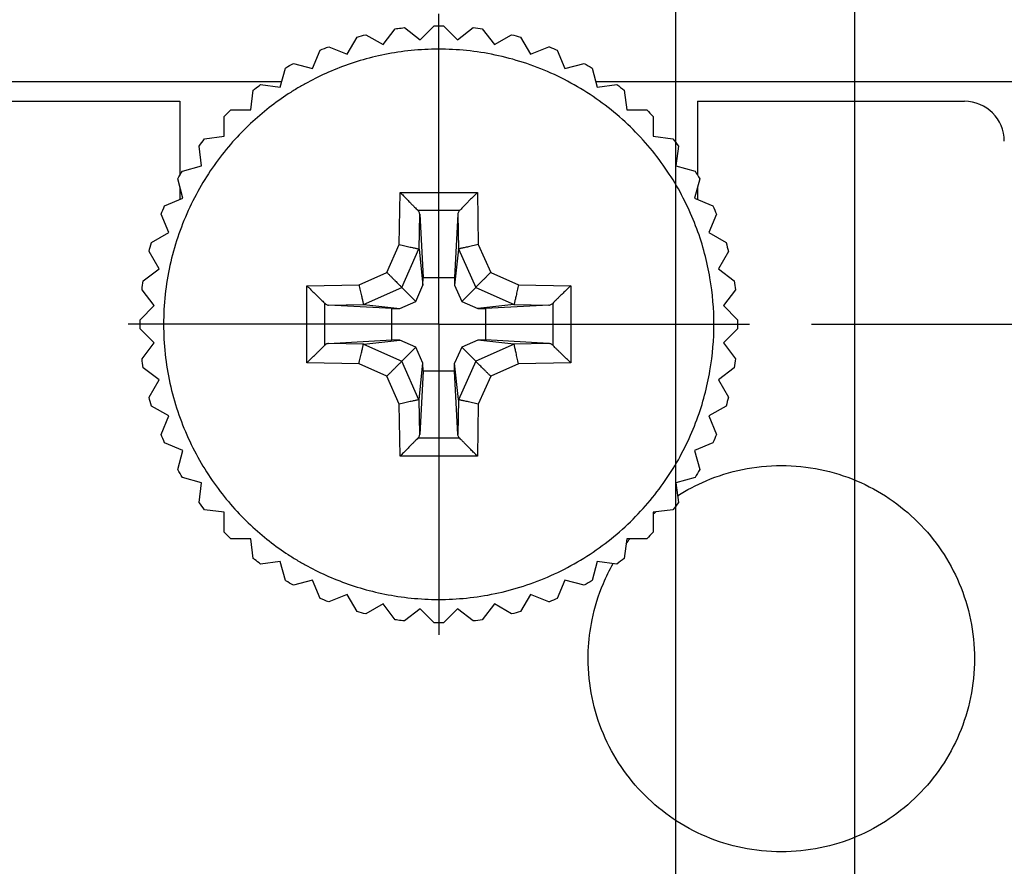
# Model space of a CAD drawing. Header units: inches. Extents: x 0 to 34, y 0 to 22.
# Tile 17 of 41: x 13.974 to 14.963, y 16.249 to 17.1. Entities that reach past the tile are written whole.
import ezdxf

# ---------------------------------------------------------------- set-up
doc = ezdxf.new("R2010")
doc.units = ezdxf.units.IN
doc.header["$LTSCALE"] = 1.87
doc.header["$MEASUREMENT"] = 0
doc.linetypes.add('CENTER', pattern=[0.6, 0.375, -0.075, 0.075, -0.075])
doc.layers.get('0').update_dxf_attribs({"linetype": 'CONTINUOUS'})
for name, color, linetype in [('DATUMCURVES', 7, 'CONTINUOUS'), ('DEFAULT_1', 7, 'CENTER'), ('DIMENSIONS', 7, 'CONTINUOUS')]:
    doc.layers.add(name, color=color, linetype=linetype)
doc.styles.get("Standard").update_dxf_attribs({"font": 'txt', "width": 0.8})
doc.dimstyles.new('DIMSTYLE_1', dxfattribs={"dimtxt": 0.125, "dimasz": 0.18, "dimexe": 0.18, "dimexo": 0.0625, "dimgap": 0.09, "dimtad": 0, "dimtih": 1, "dimtoh": 1, "dimdec": 3, "dimlfac": 0.5, "dimzin": 4, "dimdsep": 46, "dimtxsty": 'STANDARD', "dimblk": '_FILLED', "dimblk1": '_FILLED', "dimblk2": '_FILLED', "dimcen": 0.09, "dimadec": 0, "dimazin": 0, "dimtp": 0.001, "dimtm": 0.001, "dimtfac": 1, "dimtdec": 3, "dimtofl": 0, "dimtmove": 0, "dimatfit": 3, "dimldrblk": '_FILLED', "dimfxl": 1, "dimtolj": 1, "dimtzin": 4, "dimarcsym": 0})

# ---------------------------------------------------------------- blocks, each defined once
blk = doc.blocks.new('*D15')
at = {"layer": 'DIMENSIONS', "color": 2, "linetype": 'CONTINUOUS'}
blk.add_line((14.76983, 16.7939), (15.67083, 16.7939), dxfattribs=at)
at = {"layer": 'DIMENSIONS', "color": 2, "linetype": 'CONTINUOUS', "width": 0.8}
for s, p in [('[', (16.35833, 16.7314)), (']', (17.05833, 16.7314)), ('4.820', (15.73333, 16.7314)), ('122.43', (16.45833, 16.7314))]:
    blk.add_text(s, height=0.125, dxfattribs=at).set_placement(p)
blk = doc.blocks.new('_FILLED')
at = {"color": 0, "linetype": 'BYBLOCK'}
blk.add_solid([(0, 0), (-1, 0.1736), (-1, -0.1736)], dxfattribs=at)
blk = doc.blocks.new('*D21')
at = {"layer": 'DIMENSIONS', "color": 2, "linetype": 'CONTINUOUS'}
blk.add_line((13.65733, 17.0674), (13.65733, 17.78139), dxfattribs=at)
at = {"layer": 'DIMENSIONS', "color": 2, "linetype": 'CONTINUOUS', "width": 0.8}
for s, p in [(']', (13.71983, 18.86889)), ('4.29', (13.71983, 18.46889)), ('[', (13.71983, 18.36889)), ('.169', (13.71983, 17.84389))]:
    blk.add_text(s, height=0.125, rotation=90, dxfattribs=at).set_placement(p)
blk = doc.blocks.new('*D22')
at = {"layer": 'DIMENSIONS', "color": 2, "linetype": 'CONTINUOUS'}
for p, q in [((13.92763, 17.57906), (13.92763, 17.78139)), ((13.69133, 17.15755), (13.92763, 17.57906)), ((13.69133, 16.7554), (13.69133, 17.15755))]:
    blk.add_line(p, q, dxfattribs=at)
at = {"layer": 'DIMENSIONS', "color": 2, "linetype": 'CONTINUOUS', "width": 0.8}
for s, p in [(']', (13.99013, 18.86889)), ('3.86', (13.99013, 18.46889)), ('[', (13.99013, 18.36889)), ('.152', (13.99013, 17.84389))]:
    blk.add_text(s, height=0.125, rotation=90, dxfattribs=at).set_placement(p)
blk = doc.blocks.new('*D24')
at = {"layer": 'DIMENSIONS', "color": 2, "linetype": 'CONTINUOUS'}
blk.add_line((14.63333, 15.5484), (14.63333, 17.78139), dxfattribs=at)
at = {"layer": 'DIMENSIONS', "color": 2, "linetype": 'CONTINUOUS', "width": 0.8}
for s, p in [(']', (14.69583, 19.06889)), ('8.1', (14.69583, 18.76889)), ('[', (14.69583, 18.66889)), ('.319', (14.69583, 18.14389)), ('2X ', (14.69583, 17.84389))]:
    blk.add_text(s, height=0.125, rotation=90, dxfattribs=at).set_placement(p)
blk = doc.blocks.new('*D25')
at = {"layer": 'DIMENSIONS', "color": 2, "linetype": 'CONTINUOUS'}
blk.add_line((14.81333, 15.5484), (14.81333, 17.78139), dxfattribs=at)
at = {"layer": 'DIMENSIONS', "color": 2, "linetype": 'CONTINUOUS', "width": 0.8}
for s, p in [(']', (14.87583, 19.26889)), ('10.39', (14.87583, 18.76889)), ('[', (14.87583, 18.66889)), ('.409', (14.87583, 18.14389)), ('2X ', (14.87583, 17.84389))]:
    blk.add_text(s, height=0.125, rotation=90, dxfattribs=at).set_placement(p)

msp = doc.modelspace()

# ---------------------------------------------------------------- linework, layer by layer
at = {"color": 7, "linetype": 'CONTINUOUS'}
for p, q in [((14.33945, 17.07485), (14.35161, 17.09069)), ((14.36076, 17.0919), (14.3766, 17.07974)), ((14.3766, 17.07974), (14.39072, 17.09386)), ((14.39995, 17.09386), (14.41407, 17.07974)), ((14.41407, 17.07974), (14.42991, 17.0919)), ((14.43906, 17.09069), (14.45122, 17.07485)), ((14.30326, 17.06515), (14.31324, 17.08245)), ((14.32216, 17.08484), (14.33945, 17.07485)), ((14.45122, 17.07485), (14.46851, 17.08484)), ((14.47743, 17.08245), (14.48741, 17.06515)), ((14.26864, 17.05082), (14.27628, 17.06926)), ((14.28481, 17.0728), (14.30326, 17.06515)), ((14.48741, 17.06515), (14.50586, 17.0728)), ((14.51439, 17.06926), (14.52203, 17.05082)), ((14.23619, 17.03208), (14.24136, 17.05137)), ((14.24935, 17.05598), (14.26864, 17.05082)), ((14.52203, 17.05082), (14.54132, 17.05598)), ((14.54931, 17.05137), (14.55448, 17.03208)), ((13.40733, 17.0379), (14.23775, 17.0379)), ((14.20646, 17.00927), (14.20907, 17.02907)), ((14.21639, 17.03469), (14.23619, 17.03208)), ((14.55292, 17.0379), (14.98333, 17.0379)), ((14.55448, 17.03208), (14.57428, 17.03469)), ((14.5816, 17.02907), (14.58421, 17.00927)), ((13.46733, 17.0179), (14.13533, 17.0179)), ((14.13533, 17.0179), (14.13533, 16.94356)), ((14.18649, 17.00927), (14.20646, 17.00927)), ((14.58421, 17.00927), (14.60418, 17.00927)), ((14.65533, 17.0179), (14.65533, 16.94356)), ((14.65533, 17.0179), (14.92333, 17.0179)), ((14.17996, 16.98277), (14.17996, 17.00274)), ((14.61071, 17.00274), (14.61071, 16.98277)), ((14.16017, 16.98017), (14.17996, 16.98277)), ((14.61071, 16.98277), (14.6305, 16.98017)), ((14.15715, 16.95305), (14.15455, 16.97284)), ((14.63612, 16.97284), (14.63352, 16.95305)), ((14.13787, 16.94788), (14.15715, 16.95305)), ((14.63352, 16.95305), (14.6528, 16.94788)), ((14.13842, 16.9206), (14.13325, 16.93988)), ((14.65742, 16.93988), (14.65225, 16.9206)), ((14.13533, 16.9321), (14.13533, 16.91932)), ((14.65533, 16.9321), (14.65533, 16.91932)), ((14.11997, 16.91295), (14.13842, 16.9206)), ((14.35564, 16.87399), (14.35655, 16.9264)), ((14.35655, 16.9264), (14.43412, 16.9264)), ((14.43412, 16.9264), (14.43503, 16.87399)), ((14.65225, 16.9206), (14.6707, 16.91295)), ((14.12408, 16.88598), (14.11644, 16.90443)), ((14.37429, 16.90842), (14.41645, 16.90842)), ((14.37555, 16.86929), (14.37616, 16.90448)), ((14.37616, 16.90448), (14.3796, 16.84093)), ((14.41451, 16.90448), (14.41107, 16.84093)), ((14.41451, 16.90448), (14.41512, 16.86929)), ((14.67423, 16.90443), (14.66659, 16.88598)), ((14.10679, 16.87599), (14.12408, 16.88598)), ((14.66659, 16.88598), (14.68388, 16.87599)), ((14.34319, 16.84604), (14.35564, 16.87399)), ((14.43503, 16.87399), (14.44748, 16.84604)), ((14.11438, 16.84978), (14.1044, 16.86708)), ((14.35819, 16.83104), (14.37537, 16.86962)), ((14.37555, 16.86929), (14.37946, 16.83307)), ((14.41512, 16.86929), (14.41121, 16.83307)), ((14.4153, 16.86962), (14.43248, 16.83104)), ((14.68627, 16.86708), (14.67629, 16.84978)), ((14.09854, 16.83763), (14.11438, 16.84978)), ((14.31524, 16.8336), (14.34319, 16.84604)), ((14.37946, 16.83307), (14.3796, 16.84093)), ((14.3796, 16.84093), (14.41107, 16.84093)), ((14.41107, 16.84093), (14.41121, 16.83307)), ((14.44748, 16.84604), (14.47543, 16.8336)), ((14.67629, 16.84978), (14.69213, 16.83763)), ((14.26284, 16.83268), (14.31524, 16.8336)), ((14.26284, 16.75511), (14.26284, 16.83268)), ((14.31962, 16.81386), (14.35819, 16.83104)), ((14.35819, 16.83104), (14.37229, 16.81695)), ((14.37229, 16.81695), (14.37946, 16.83307)), ((14.41121, 16.83307), (14.41838, 16.81695)), ((14.43248, 16.83104), (14.41838, 16.81695)), ((14.43248, 16.83104), (14.47105, 16.81386)), ((14.47543, 16.8336), (14.52783, 16.83268)), ((14.52783, 16.83268), (14.52783, 16.75511)), ((14.10949, 16.81263), (14.09733, 16.82848)), ((14.69334, 16.82848), (14.68118, 16.81263)), ((14.09537, 16.79851), (14.10949, 16.81263)), ((14.28081, 16.77278), (14.28081, 16.81502)), ((14.28475, 16.81307), (14.31994, 16.81369)), ((14.3483, 16.80963), (14.28475, 16.81307)), ((14.31994, 16.81369), (14.35616, 16.80977)), ((14.35616, 16.80977), (14.37229, 16.81695)), ((14.41838, 16.81695), (14.43451, 16.80977)), ((14.47073, 16.81369), (14.43451, 16.80977)), ((14.50592, 16.81307), (14.44237, 16.80963)), ((14.47073, 16.81369), (14.50592, 16.81307)), ((14.50986, 16.81495), (14.50986, 16.77278)), ((14.68118, 16.81263), (14.6953, 16.79851)), ((14.3483, 16.80963), (14.35616, 16.80977)), ((14.3483, 16.77817), (14.3483, 16.80963)), ((14.43451, 16.80977), (14.44237, 16.80963)), ((14.44237, 16.80963), (14.44237, 16.77817)), ((14.10949, 16.77516), (14.09537, 16.78928)), ((14.6953, 16.78928), (14.68118, 16.77516)), ((14.09733, 16.75932), (14.10949, 16.77516)), ((14.28475, 16.77472), (14.3483, 16.77817)), ((14.31994, 16.77411), (14.28475, 16.77472)), ((14.31962, 16.77393), (14.35819, 16.75676)), ((14.31994, 16.77411), (14.35616, 16.77803)), ((14.35616, 16.77803), (14.3483, 16.77817)), ((14.37229, 16.77085), (14.35616, 16.77803)), ((14.4345, 16.77803), (14.41838, 16.77085)), ((14.47105, 16.77393), (14.43248, 16.75676)), ((14.47073, 16.77411), (14.4345, 16.77803)), ((14.44237, 16.77817), (14.43451, 16.77803)), ((14.50592, 16.77472), (14.44237, 16.77817)), ((14.50592, 16.77472), (14.47073, 16.77411)), ((14.68118, 16.77516), (14.69334, 16.75932)), ((14.35819, 16.75676), (14.37229, 16.77085)), ((14.37946, 16.75473), (14.37229, 16.77085)), ((14.41838, 16.77085), (14.41121, 16.75473)), ((14.43248, 16.75676), (14.41838, 16.77085)), ((14.31524, 16.7542), (14.26284, 16.75511)), ((14.34319, 16.74176), (14.31524, 16.7542)), ((14.37537, 16.71818), (14.35819, 16.75676)), ((14.37554, 16.7185), (14.37946, 16.75473)), ((14.3796, 16.74687), (14.37946, 16.75473)), ((14.41107, 16.74687), (14.41121, 16.75473)), ((14.41512, 16.7185), (14.41121, 16.75473)), ((14.43248, 16.75676), (14.4153, 16.71818)), ((14.47543, 16.7542), (14.44748, 16.74176)), ((14.52783, 16.75511), (14.47543, 16.7542)), ((14.11438, 16.73801), (14.09854, 16.75017)), ((14.3796, 16.74687), (14.37616, 16.68331)), ((14.41107, 16.74687), (14.3796, 16.74687)), ((14.41451, 16.68331), (14.41107, 16.74687)), ((14.69213, 16.75017), (14.67629, 16.73801)), ((14.1044, 16.72072), (14.11438, 16.73801)), ((14.35564, 16.71381), (14.34319, 16.74176)), ((14.44748, 16.74176), (14.43503, 16.71381)), ((14.67629, 16.73801), (14.68627, 16.72072)), ((14.35655, 16.6614), (14.35564, 16.71381)), ((14.37616, 16.68331), (14.37555, 16.7185)), ((14.41512, 16.7185), (14.41451, 16.68331)), ((14.43503, 16.71381), (14.43412, 16.6614)), ((14.12408, 16.70182), (14.10679, 16.7118)), ((14.68388, 16.7118), (14.66659, 16.70182)), ((14.11644, 16.68337), (14.12408, 16.70182)), ((14.66659, 16.70182), (14.67423, 16.68337)), ((14.13842, 16.6672), (14.11997, 16.67484)), ((14.4165, 16.6794), (14.37429, 16.67938)), ((14.6707, 16.67484), (14.65225, 16.6672)), ((14.13325, 16.64791), (14.13842, 16.6672)), ((14.65225, 16.6672), (14.65742, 16.64791)), ((14.43412, 16.6614), (14.35655, 16.6614)), ((14.15715, 16.63475), (14.13787, 16.63992)), ((14.15455, 16.61495), (14.15715, 16.63475)), ((14.6528, 16.63992), (14.63352, 16.63475)), ((14.63352, 16.63475), (14.63612, 16.61495)), ((14.17996, 16.60502), (14.16017, 16.60763)), ((14.17996, 16.58506), (14.17996, 16.60502)), ((14.6305, 16.60763), (14.61071, 16.60502)), ((14.61071, 16.60502), (14.61071, 16.58506)), ((14.20646, 16.57853), (14.18649, 16.57853)), ((14.20907, 16.55873), (14.20646, 16.57853)), ((14.58421, 16.57853), (14.5816, 16.55873)), ((14.60418, 16.57853), (14.58421, 16.57853)), ((14.23619, 16.55572), (14.21639, 16.55311)), ((14.24136, 16.53643), (14.23619, 16.55572)), ((14.55448, 16.55572), (14.54931, 16.53643)), ((14.57428, 16.55311), (14.55448, 16.55572)), ((14.26864, 16.53698), (14.24935, 16.53181)), ((14.27628, 16.51853), (14.26864, 16.53698)), ((14.52203, 16.53698), (14.51439, 16.51853)), ((14.54132, 16.53181), (14.52203, 16.53698)), ((14.30326, 16.52264), (14.28481, 16.515)), ((14.31324, 16.50535), (14.30326, 16.52264)), ((14.48741, 16.52264), (14.47743, 16.50535)), ((14.50586, 16.515), (14.48741, 16.52264)), ((14.33945, 16.51294), (14.32216, 16.50296)), ((14.35161, 16.4971), (14.33945, 16.51294)), ((14.3766, 16.50805), (14.36076, 16.4959)), ((14.39072, 16.49393), (14.3766, 16.50805)), ((14.41407, 16.50805), (14.39995, 16.49393)), ((14.42991, 16.4959), (14.41407, 16.50805)), ((14.45122, 16.51294), (14.43906, 16.4971)), ((14.46851, 16.50296), (14.45122, 16.51294))]:
    msp.add_line(p, q, dxfattribs=at)
msp.add_arc((14.92333, 16.9779), 0.04, 0, 90, dxfattribs=at)
for points, knots in [([(14.35161, 17.09069), (14.35253, 17.09083), (14.35557, 17.09126), (14.35863, 17.09165), (14.36076, 17.0919)], [0, 0, 0, 0, 0.306224, 1, 1, 1, 1]), ([(14.67171, 16.7939), (14.67171, 16.80886), (14.66928, 16.84021), (14.65633, 16.88986), (14.63251, 16.9395), (14.5973, 16.98562), (14.5517, 17.02442), (14.49838, 17.05268), (14.44113, 17.06853), (14.3936, 17.07134), (14.35741, 17.0681), (14.33151, 17.06322), (14.3071, 17.05621), (14.28438, 17.0474), (14.26689, 17.03882), (14.2539, 17.03143), (14.24096, 17.02337), (14.22489, 17.01191), (14.19983, 16.9905), (14.1706, 16.95781), (14.14208, 16.90944), (14.12333, 16.85373), (14.11896, 16.81384), (14.11896, 16.7939)], [0, 0, 0, 0, 0.0625, 0.125, 0.1875, 0.25, 0.3125, 0.375, 0.4375, 0.5, 0.53125, 0.5625, 0.59375, 0.625, 0.65625, 0.671875, 0.6875, 0.71875, 0.75, 0.8125, 0.875, 0.9375, 1, 1, 1, 1]), ([(14.50586, 17.0728), (14.50607, 17.07271), (14.50892, 17.07158), (14.51176, 17.0704), (14.51439, 17.06926)], [0, 0, 0, 0, 0.071488, 1, 1, 1, 1]), ([(14.24136, 17.05137), (14.24151, 17.05146), (14.24416, 17.05304), (14.24682, 17.05457), (14.24935, 17.05598)], [0, 0, 0, 0, 0.058333, 1, 1, 1, 1]), ([(14.20907, 17.02907), (14.20951, 17.02942), (14.21195, 17.03134), (14.21439, 17.0332), (14.21639, 17.03469)], [0, 0, 0, 0, 0.184109, 1, 1, 1, 1]), ([(14.35655, 16.9264), (14.35768, 16.92525), (14.35988, 16.92301), (14.36308, 16.91975), (14.36602, 16.91676), (14.36862, 16.91411), (14.37084, 16.91187), (14.37265, 16.90997), (14.3738, 16.90892), (14.37429, 16.90842)], [0, 0, 0, 0, 0.190957, 0.373752, 0.541749, 0.689213, 0.814303, 0.917437, 1, 1, 1, 1]), ([(14.43412, 16.9264), (14.43325, 16.92551), (14.43145, 16.92368), (14.42874, 16.92093), (14.42605, 16.91818), (14.42352, 16.91561), (14.42127, 16.91333), (14.41937, 16.91138), (14.4178, 16.90979), (14.41686, 16.90884), (14.41645, 16.90842)], [0, 0, 0, 0, 0.148081, 0.304463, 0.460321, 0.606067, 0.733629, 0.841466, 0.930161, 1, 1, 1, 1]), ([(14.37616, 16.90448), (14.37613, 16.90495), (14.37595, 16.9059), (14.37523, 16.9072), (14.37466, 16.90804), (14.37429, 16.90842)], [0, 0, 0, 0, 0.31241, 0.642934, 1, 1, 1, 1]), ([(14.41645, 16.90842), (14.41608, 16.90804), (14.41541, 16.90724), (14.41473, 16.9059), (14.41453, 16.90495), (14.41451, 16.90448)], [0, 0, 0, 0, 0.361003, 0.689525, 1, 1, 1, 1]), ([(14.35564, 16.87399), (14.35659, 16.87378), (14.35849, 16.87336), (14.36131, 16.87273), (14.36401, 16.87213), (14.3665, 16.87158), (14.36872, 16.87109), (14.37065, 16.87066), (14.37229, 16.8703), (14.37362, 16.87), (14.37461, 16.86978), (14.37516, 16.86966), (14.37537, 16.86962)], [0, 0, 0, 0, 0.144646, 0.289446, 0.428299, 0.555676, 0.668076, 0.76548, 0.848727, 0.917119, 0.968351, 1, 1, 1, 1]), ([(14.43503, 16.87399), (14.43408, 16.87378), (14.43218, 16.87336), (14.42936, 16.87273), (14.42665, 16.87213), (14.42416, 16.87158), (14.42194, 16.87109), (14.42002, 16.87066), (14.41838, 16.8703), (14.41705, 16.87001), (14.41606, 16.86978), (14.41551, 16.86966), (14.4153, 16.86962)], [0, 0, 0, 0, 0.14473, 0.289704, 0.428696, 0.556087, 0.668348, 0.765544, 0.848645, 0.917012, 0.968292, 1, 1, 1, 1]), ([(14.37537, 16.86962), (14.37542, 16.86961), (14.37536, 16.86945), (14.37554, 16.86945), (14.37554, 16.86934), (14.37555, 16.86929)], [0, 0, 0, 0, 0.376115, 0.624349, 1, 1, 1, 1]), ([(14.41512, 16.86929), (14.41513, 16.86934), (14.41513, 16.86945), (14.41531, 16.86945), (14.41525, 16.86961), (14.4153, 16.86962)], [0, 0, 0, 0, 0.375904, 0.623625, 1, 1, 1, 1]), ([(14.34319, 16.84604), (14.34393, 16.8453), (14.3454, 16.84383), (14.34756, 16.84167), (14.34962, 16.83961), (14.3515, 16.83773), (14.35317, 16.83607), (14.35462, 16.83462), (14.35586, 16.83338), (14.35687, 16.83236), (14.35762, 16.83161), (14.35804, 16.8312), (14.35819, 16.83104)], [0, 0, 0, 0, 0.147658, 0.293943, 0.43276, 0.559076, 0.669803, 0.766052, 0.849117, 0.917514, 0.968625, 1, 1, 1, 1]), ([(14.44748, 16.84604), (14.44672, 16.84529), (14.44523, 16.8438), (14.44305, 16.84162), (14.441, 16.83957), (14.43913, 16.8377), (14.43747, 16.83604), (14.43602, 16.83459), (14.43479, 16.83335), (14.43378, 16.83235), (14.43304, 16.8316), (14.43263, 16.83119), (14.43248, 16.83104)], [0, 0, 0, 0, 0.151085, 0.29802, 0.435899, 0.561034, 0.671534, 0.767976, 0.850841, 0.918714, 0.969119, 1, 1, 1, 1]), ([(14.26284, 16.83268), (14.26372, 16.83181), (14.26555, 16.83002), (14.26831, 16.82731), (14.27105, 16.82461), (14.27362, 16.82208), (14.27591, 16.81984), (14.27785, 16.81793), (14.27944, 16.81636), (14.28039, 16.81543), (14.28081, 16.81502)], [0, 0, 0, 0, 0.148081, 0.304463, 0.460321, 0.606067, 0.733629, 0.841466, 0.930161, 1, 1, 1, 1]), ([(14.31524, 16.8336), (14.31545, 16.83264), (14.31588, 16.83073), (14.3165, 16.82791), (14.3171, 16.82519), (14.31766, 16.8227), (14.31815, 16.82049), (14.31857, 16.81857), (14.31893, 16.81694), (14.31923, 16.81561), (14.31945, 16.81462), (14.31957, 16.81407), (14.31962, 16.81386)], [0, 0, 0, 0, 0.14498, 0.290382, 0.429761, 0.557341, 0.669461, 0.766303, 0.849028, 0.917099, 0.96828, 1, 1, 1, 1]), ([(14.47543, 16.8336), (14.47522, 16.83265), (14.47479, 16.83074), (14.47417, 16.82792), (14.47357, 16.82522), (14.47302, 16.82273), (14.47253, 16.82051), (14.4721, 16.81859), (14.47174, 16.81695), (14.47144, 16.81561), (14.47122, 16.81462), (14.4711, 16.81407), (14.47105, 16.81386)], [0, 0, 0, 0, 0.144646, 0.289447, 0.428299, 0.555676, 0.668076, 0.76548, 0.848727, 0.917119, 0.968351, 1, 1, 1, 1]), ([(14.52783, 16.83268), (14.52669, 16.83156), (14.52444, 16.82935), (14.52119, 16.82615), (14.5182, 16.82321), (14.51555, 16.82062), (14.5133, 16.81839), (14.51141, 16.81659), (14.51035, 16.81544), (14.50986, 16.81495)], [0, 0, 0, 0, 0.190957, 0.373752, 0.541749, 0.689213, 0.814303, 0.917437, 1, 1, 1, 1]), ([(14.28081, 16.81502), (14.2812, 16.81464), (14.282, 16.81398), (14.28334, 16.81329), (14.28429, 16.8131), (14.28475, 16.81307)], [0, 0, 0, 0, 0.361003, 0.689525, 1, 1, 1, 1]), ([(14.31994, 16.81369), (14.31989, 16.81369), (14.31978, 16.81369), (14.31978, 16.81387), (14.31963, 16.81382), (14.31962, 16.81386)], [0, 0, 0, 0, 0.375902, 0.623627, 1, 1, 1, 1]), ([(14.47105, 16.81386), (14.47104, 16.81382), (14.47089, 16.81387), (14.47089, 16.81369), (14.47078, 16.81369), (14.47073, 16.81369)], [0, 0, 0, 0, 0.376113, 0.62435, 1, 1, 1, 1]), ([(14.50592, 16.81307), (14.50638, 16.8131), (14.50733, 16.81329), (14.50863, 16.814), (14.50948, 16.81458), (14.50986, 16.81495)], [0, 0, 0, 0, 0.31241, 0.642934, 1, 1, 1, 1]), ([(14.11896, 16.7939), (14.11896, 16.77395), (14.12333, 16.73407), (14.14208, 16.67836), (14.1706, 16.62999), (14.19983, 16.5973), (14.22489, 16.57589), (14.24096, 16.56443), (14.2539, 16.55636), (14.26689, 16.54898), (14.28438, 16.54039), (14.3071, 16.53159), (14.33151, 16.52458), (14.35741, 16.5197), (14.3936, 16.51646), (14.44113, 16.51927), (14.49838, 16.53512), (14.5517, 16.56337), (14.5973, 16.60218), (14.63251, 16.6483), (14.65633, 16.69793), (14.66928, 16.74759), (14.67171, 16.77894), (14.67171, 16.7939)], [0, 0, 0, 0, 0.0625, 0.125, 0.1875, 0.25, 0.28125, 0.3125, 0.328125, 0.34375, 0.375, 0.40625, 0.4375, 0.46875, 0.5, 0.5625, 0.625, 0.6875, 0.75, 0.8125, 0.875, 0.9375, 1, 1, 1, 1]), ([(14.26284, 16.75511), (14.26373, 16.75599), (14.26554, 16.75777), (14.26829, 16.76048), (14.27103, 16.76316), (14.2736, 16.76569), (14.27589, 16.76795), (14.27785, 16.76987), (14.27945, 16.77144), (14.2804, 16.77237), (14.28081, 16.77278)], [0, 0, 0, 0, 0.148203, 0.303566, 0.45857, 0.604338, 0.732899, 0.841826, 0.930864, 1, 1, 1, 1]), ([(14.28475, 16.77472), (14.28429, 16.7747), (14.28334, 16.7745), (14.282, 16.77382), (14.2812, 16.77316), (14.28081, 16.77278)], [0, 0, 0, 0, 0.310478, 0.639001, 1, 1, 1, 1]), ([(14.31524, 16.7542), (14.31545, 16.75515), (14.31588, 16.75706), (14.3165, 16.75987), (14.3171, 16.76258), (14.31765, 16.76507), (14.31814, 16.76728), (14.31857, 16.76921), (14.31893, 16.77085), (14.31923, 16.77218), (14.31945, 16.77318), (14.31957, 16.77372), (14.31962, 16.77393)], [0, 0, 0, 0, 0.144646, 0.289447, 0.428299, 0.555676, 0.668076, 0.76548, 0.848727, 0.917119, 0.968351, 1, 1, 1, 1]), ([(14.31962, 16.77393), (14.31963, 16.77398), (14.31978, 16.77393), (14.31978, 16.77411), (14.31989, 16.7741), (14.31994, 16.77411)], [0, 0, 0, 0, 0.376113, 0.62435, 1, 1, 1, 1]), ([(14.47073, 16.77411), (14.47078, 16.7741), (14.47089, 16.77411), (14.47088, 16.77393), (14.47104, 16.77398), (14.47105, 16.77393)], [0, 0, 0, 0, 0.375902, 0.623627, 1, 1, 1, 1]), ([(14.47543, 16.7542), (14.47522, 16.75515), (14.47479, 16.75706), (14.47417, 16.75989), (14.47356, 16.7626), (14.47301, 16.7651), (14.47252, 16.76731), (14.4721, 16.76923), (14.47173, 16.77086), (14.47144, 16.77219), (14.47122, 16.77318), (14.4711, 16.77372), (14.47105, 16.77393)], [0, 0, 0, 0, 0.14498, 0.290382, 0.429761, 0.557341, 0.669461, 0.766303, 0.849028, 0.917099, 0.96828, 1, 1, 1, 1]), ([(14.50986, 16.77278), (14.50947, 16.77316), (14.50867, 16.77382), (14.50733, 16.7745), (14.50638, 16.7747), (14.50592, 16.77472)], [0, 0, 0, 0, 0.361003, 0.689525, 1, 1, 1, 1]), ([(14.52783, 16.75511), (14.52694, 16.75599), (14.52512, 16.75778), (14.52236, 16.76049), (14.51962, 16.76319), (14.51705, 16.76571), (14.51476, 16.76796), (14.51282, 16.76987), (14.51122, 16.77144), (14.51027, 16.77237), (14.50986, 16.77278)], [0, 0, 0, 0, 0.148081, 0.304463, 0.460321, 0.606067, 0.733629, 0.841466, 0.930161, 1, 1, 1, 1]), ([(14.34319, 16.74176), (14.34394, 16.7425), (14.34541, 16.74398), (14.34758, 16.74614), (14.34961, 16.74818), (14.35148, 16.75005), (14.35315, 16.75172), (14.35462, 16.75318), (14.35587, 16.75443), (14.35688, 16.75545), (14.35763, 16.7562), (14.35804, 16.7566), (14.35819, 16.75676)], [0, 0, 0, 0, 0.149544, 0.295023, 0.432098, 0.557346, 0.668731, 0.76636, 0.850204, 0.918602, 0.969164, 1, 1, 1, 1]), ([(14.44748, 16.74176), (14.44674, 16.74249), (14.44527, 16.74396), (14.44311, 16.74613), (14.44105, 16.74819), (14.43917, 16.75006), (14.4375, 16.75173), (14.43605, 16.75318), (14.43481, 16.75442), (14.4338, 16.75543), (14.43305, 16.75619), (14.43263, 16.7566), (14.43248, 16.75676)], [0, 0, 0, 0, 0.147658, 0.293943, 0.43276, 0.559076, 0.669803, 0.766052, 0.849117, 0.917514, 0.968625, 1, 1, 1, 1]), ([(14.37537, 16.71818), (14.37516, 16.71813), (14.37461, 16.71801), (14.37362, 16.71779), (14.37229, 16.7175), (14.37065, 16.71713), (14.36872, 16.71671), (14.3665, 16.71621), (14.36401, 16.71566), (14.36131, 16.71506), (14.35849, 16.71444), (14.35659, 16.71402), (14.35564, 16.71381)], [0, 0, 0, 0, 0.031649, 0.082879, 0.151268, 0.234517, 0.331918, 0.444312, 0.571686, 0.710546, 0.855355, 1, 1, 1, 1]), ([(14.37554, 16.7185), (14.37554, 16.71845), (14.37554, 16.71834), (14.37536, 16.71835), (14.37542, 16.71819), (14.37537, 16.71818)], [0, 0, 0, 0, 0.375903, 0.623625, 1, 1, 1, 1]), ([(14.4153, 16.71818), (14.41525, 16.71819), (14.41531, 16.71835), (14.41513, 16.71834), (14.41513, 16.71845), (14.41512, 16.7185)], [0, 0, 0, 0, 0.376115, 0.624349, 1, 1, 1, 1]), ([(14.43503, 16.71381), (14.43408, 16.71402), (14.43218, 16.71444), (14.42936, 16.71506), (14.42666, 16.71566), (14.42417, 16.71621), (14.42195, 16.71671), (14.42002, 16.71713), (14.41838, 16.7175), (14.41705, 16.71779), (14.41605, 16.71801), (14.41551, 16.71813), (14.4153, 16.71818)], [0, 0, 0, 0, 0.144646, 0.289446, 0.428299, 0.555676, 0.668076, 0.76548, 0.848727, 0.917119, 0.968351, 1, 1, 1, 1]), ([(14.37429, 16.67938), (14.37466, 16.67975), (14.37523, 16.6806), (14.37595, 16.6819), (14.37613, 16.68285), (14.37616, 16.68331)], [0, 0, 0, 0, 0.3571, 0.687621, 1, 1, 1, 1]), ([(14.4165, 16.6794), (14.41612, 16.67979), (14.41544, 16.68056), (14.41473, 16.6819), (14.41453, 16.68285), (14.41451, 16.68331)], [0, 0, 0, 0, 0.361194, 0.689106, 1, 1, 1, 1]), ([(14.37423, 16.67939), (14.37373, 16.67888), (14.37261, 16.67774), (14.37075, 16.67585), (14.36854, 16.6736), (14.36595, 16.67097), (14.36303, 16.66799), (14.35985, 16.66476), (14.35767, 16.66254), (14.35655, 16.6614)], [0, 0, 0, 0, 0.085093, 0.189932, 0.314898, 0.461527, 0.628764, 0.810643, 1, 1, 1, 1]), ([(14.43412, 16.6614), (14.433, 16.66254), (14.43081, 16.66476), (14.42764, 16.66799), (14.42472, 16.67096), (14.42214, 16.6736), (14.41991, 16.67585), (14.41807, 16.67777), (14.41689, 16.67886), (14.41638, 16.67938)], [0, 0, 0, 0, 0.189144, 0.370819, 0.537867, 0.684331, 0.809157, 0.913878, 1, 1, 1, 1]), ([(14.21639, 16.55311), (14.21439, 16.5546), (14.21195, 16.55646), (14.20951, 16.55838), (14.20907, 16.55873)], [0, 0, 0, 0, 0.815891, 1, 1, 1, 1]), ([(14.24935, 16.53181), (14.24682, 16.53322), (14.24416, 16.53475), (14.24151, 16.53634), (14.24136, 16.53643)], [0, 0, 0, 0, 0.941667, 1, 1, 1, 1]), ([(14.51439, 16.51854), (14.51176, 16.5174), (14.50892, 16.51622), (14.50607, 16.51508), (14.50586, 16.515)], [0, 0, 0, 0, 0.928512, 1, 1, 1, 1]), ([(14.36076, 16.4959), (14.35863, 16.49615), (14.35557, 16.49653), (14.35253, 16.49697), (14.35161, 16.4971)], [0, 0, 0, 0, 0.693776, 1, 1, 1, 1])]:
    msp.add_open_spline(points, degree=3, knots=knots, dxfattribs=at)
for points in [[(14.39072, 17.09386), (14.39378, 17.09391), (14.39686, 17.09391), (14.39995, 17.09386)], [(14.42991, 17.0919), (14.43296, 17.09154), (14.43601, 17.09114), (14.43906, 17.09069)], [(14.31324, 17.08245), (14.31618, 17.08328), (14.31915, 17.08408), (14.32216, 17.08484)], [(14.46851, 17.08483), (14.47149, 17.08408), (14.47446, 17.08329), (14.47743, 17.08244)], [(14.27628, 17.06926), (14.27908, 17.07048), (14.28193, 17.07165), (14.28481, 17.0728)], [(14.54132, 17.05598), (14.54401, 17.05448), (14.54667, 17.05294), (14.54931, 17.05136)], [(14.57428, 17.03468), (14.57675, 17.03285), (14.57919, 17.03097), (14.5816, 17.02906)], [(14.17996, 17.00274), (14.18212, 17.00496), (14.1843, 17.00714), (14.18649, 17.00927)], [(14.60418, 17.00927), (14.60639, 17.00712), (14.60857, 17.00495), (14.6107, 17.00274)], [(14.15455, 16.97284), (14.15639, 16.97533), (14.15827, 16.97777), (14.16017, 16.98017)], [(14.6305, 16.98016), (14.63242, 16.97775), (14.63429, 16.9753), (14.63612, 16.97284)], [(14.13325, 16.93988), (14.13476, 16.94258), (14.1363, 16.94525), (14.13787, 16.94788)], [(14.6528, 16.94788), (14.65439, 16.94523), (14.65593, 16.94256), (14.65742, 16.93988)], [(14.11644, 16.90442), (14.11758, 16.90729), (14.11875, 16.91014), (14.11997, 16.91295)], [(14.6707, 16.91295), (14.67193, 16.91011), (14.6731, 16.90727), (14.67423, 16.90443)], [(14.1044, 16.86708), (14.10515, 16.87007), (14.10595, 16.87304), (14.10679, 16.87599)], [(14.68388, 16.87599), (14.68473, 16.87301), (14.68553, 16.87004), (14.68627, 16.86708)], [(14.09734, 16.82848), (14.09769, 16.83153), (14.0981, 16.83459), (14.09854, 16.83763)], [(14.69213, 16.83763), (14.69258, 16.83456), (14.69298, 16.83151), (14.69334, 16.82848)], [(14.09533, 16.7939), (14.09533, 16.79544), (14.09535, 16.79698), (14.09537, 16.79851)], [(14.09537, 16.78928), (14.09535, 16.79082), (14.09533, 16.79236), (14.09533, 16.7939)], [(14.6953, 16.79851), (14.69532, 16.79697), (14.69533, 16.79543), (14.69533, 16.7939)], [(14.69533, 16.7939), (14.69533, 16.79237), (14.69532, 16.79083), (14.6953, 16.78928)], [(14.09854, 16.75017), (14.0981, 16.75321), (14.09769, 16.75626), (14.09734, 16.75932)], [(14.69334, 16.75932), (14.69298, 16.75629), (14.69258, 16.75324), (14.69213, 16.75017)], [(14.10679, 16.7118), (14.10595, 16.71476), (14.10515, 16.71773), (14.1044, 16.72072)], [(14.68627, 16.72072), (14.68553, 16.71776), (14.68473, 16.71478), (14.68388, 16.7118)], [(14.11997, 16.67484), (14.11875, 16.67766), (14.11758, 16.6805), (14.11644, 16.68337)], [(14.67423, 16.68337), (14.6731, 16.68053), (14.67193, 16.67768), (14.6707, 16.67484)], [(14.13787, 16.63992), (14.1363, 16.64255), (14.13476, 16.64522), (14.13325, 16.64791)], [(14.65742, 16.64791), (14.65593, 16.64524), (14.65439, 16.64257), (14.6528, 16.63992)], [(14.16017, 16.60763), (14.15827, 16.61003), (14.15639, 16.61247), (14.15455, 16.61495)], [(14.63612, 16.61496), (14.63429, 16.61249), (14.63242, 16.61005), (14.6305, 16.60763)], [(14.18649, 16.57853), (14.1843, 16.58066), (14.18212, 16.58283), (14.17996, 16.58506)], [(14.6107, 16.58506), (14.60857, 16.58285), (14.60639, 16.58068), (14.60418, 16.57853)], [(14.5816, 16.55873), (14.57919, 16.55682), (14.57675, 16.55495), (14.57428, 16.55311)], [(14.54931, 16.53643), (14.54667, 16.53485), (14.54401, 16.53332), (14.54132, 16.53182)], [(14.28481, 16.515), (14.28193, 16.51614), (14.27908, 16.51732), (14.27628, 16.51853)], [(14.32216, 16.50296), (14.31915, 16.50372), (14.31618, 16.50451), (14.31324, 16.50535)], [(14.47743, 16.50535), (14.47446, 16.50451), (14.47149, 16.50371), (14.46851, 16.50296)], [(14.43906, 16.4971), (14.43601, 16.49665), (14.43296, 16.49625), (14.42991, 16.4959)], [(14.39995, 16.49394), (14.39686, 16.49389), (14.39378, 16.49389), (14.39072, 16.49394)]]:
    msp.add_open_spline(points, degree=3, dxfattribs=at)
at = {"layer": 'DATUMCURVES', "color": 40, "linetype": 'CONTINUOUS'}
for points, knots in [([(14.63523, 16.62168, -0.02453), (14.64429, 16.62746, -0.02453), (14.66497, 16.63836, -0.02453), (14.69974, 16.64927, -0.02453), (14.73936, 16.65334, -0.02453), (14.77898, 16.64927, -0.02453), (14.82757, 16.63403, -0.02453), (14.87989, 16.59854, -0.02453), (14.91538, 16.54622, -0.02453), (14.93063, 16.49762, -0.02453), (14.93334, 16.4712, -0.02453), (14.93334, 16.45799, -0.02453)], [0, 0, 0, 0, 0.079387, 0.171446, 0.263506, 0.355568, 0.447629, 0.631753, 0.815876, 0.907938, 1, 1, 1, 1]), ([(14.54554, 16.46591, -0.02453), (14.54597, 16.47646, -0.02453), (14.54885, 16.50005, -0.02453), (14.55799, 16.52917, -0.02453), (14.56687, 16.54713, -0.02453), (14.57055, 16.55362, -0.02453)], [0, 0, 0, 0, 0.333796, 0.75104, 1, 1, 1, 1]), ([(14.93334, 16.45799, -0.02453), (14.93334, 16.44478, -0.02453), (14.93063, 16.41836, -0.02453), (14.91538, 16.36976, -0.02453), (14.87989, 16.31744, -0.02453), (14.82757, 16.28195, -0.02453), (14.77898, 16.26671, -0.02453), (14.73936, 16.26263, -0.02453), (14.69974, 16.26671, -0.02453), (14.65115, 16.28195, -0.02453), (14.59883, 16.31744, -0.02453), (14.56334, 16.36976, -0.02453), (14.54809, 16.41836, -0.02453), (14.54511, 16.44742, -0.02453), (14.54543, 16.46327, -0.02453), (14.54554, 16.46591, -0.02453)], [0, 0, 0, 0, 0.061729, 0.123458, 0.246917, 0.370375, 0.432104, 0.493833, 0.555561, 0.617289, 0.740744, 0.864199, 0.925927, 0.987654, 1, 1, 1, 1])]:
    msp.add_open_spline(points, degree=3, knots=knots, dxfattribs=at)
for points in [[(14.61068, 16.60316, -0.02453), (14.61152, 16.6039, -0.02453), (14.61237, 16.60464, -0.02453), (14.61323, 16.60538, -0.02453)], [(14.58351, 16.57351, -0.02453), (14.58477, 16.57521, -0.02453), (14.58606, 16.57689, -0.02453), (14.58738, 16.57855, -0.02453)]]:
    msp.add_open_spline(points, degree=3, dxfattribs=at)
at = {"layer": 'DEFAULT_1', "color": 7, "linetype": 'CENTER'}
for q in [(14.39533, 17.1059), (14.08333, 16.7939), (14.39533, 16.4819), (14.70733, 16.7939)]:
    msp.add_line((14.39533, 16.7939), q, dxfattribs=at)

# ---------------------------------------------------------------- dimensions: what is measured, and where the dimension line sits
at = {"layer": 'DIMENSIONS', "color": 2, "linetype": 'CONTINUOUS'}
for feature_location, picture, middle in [((14.81333, 15.5484), '*D25', (14.81333, 18.60639)), ((14.63333, 15.5484), '*D24', (14.63333, 18.50639))]:
    dim = msp.add_ordinate_dim(feature_location=feature_location, offset=(0, 2.233), dtype=1, origin=(13.99533, 15.4859), text='2X <>', dimstyle='DIMSTYLE_1', dxfattribs=at)
    dim.commit()
    dim.dimension.update_dxf_attribs({"geometry": picture, "text_midpoint": middle})
for feature_location, offset, dtype, origin, picture, middle in [((13.65733, 17.0674), (0, 0.714), 1, (13.99533, 17.0049), '*D21', (13.65733, 18.40639)), ((13.69133, 16.7554), (0.2363, 1.026), 0, (13.99533, 16.6929), '*D22', (13.92763, 18.40639)), ((14.76983, 16.7939), (0.901, 0), 0, (14.70733, 7.1539), '*D15', (16.44583, 16.7939))]:
    dim = msp.add_ordinate_dim(feature_location=feature_location, offset=offset, dtype=dtype, origin=origin, dimstyle='DIMSTYLE_1', dxfattribs=at)
    dim.commit()
    dim.dimension.update_dxf_attribs({"geometry": picture, "text_midpoint": middle})

doc.saveas('drawing.dxf')
